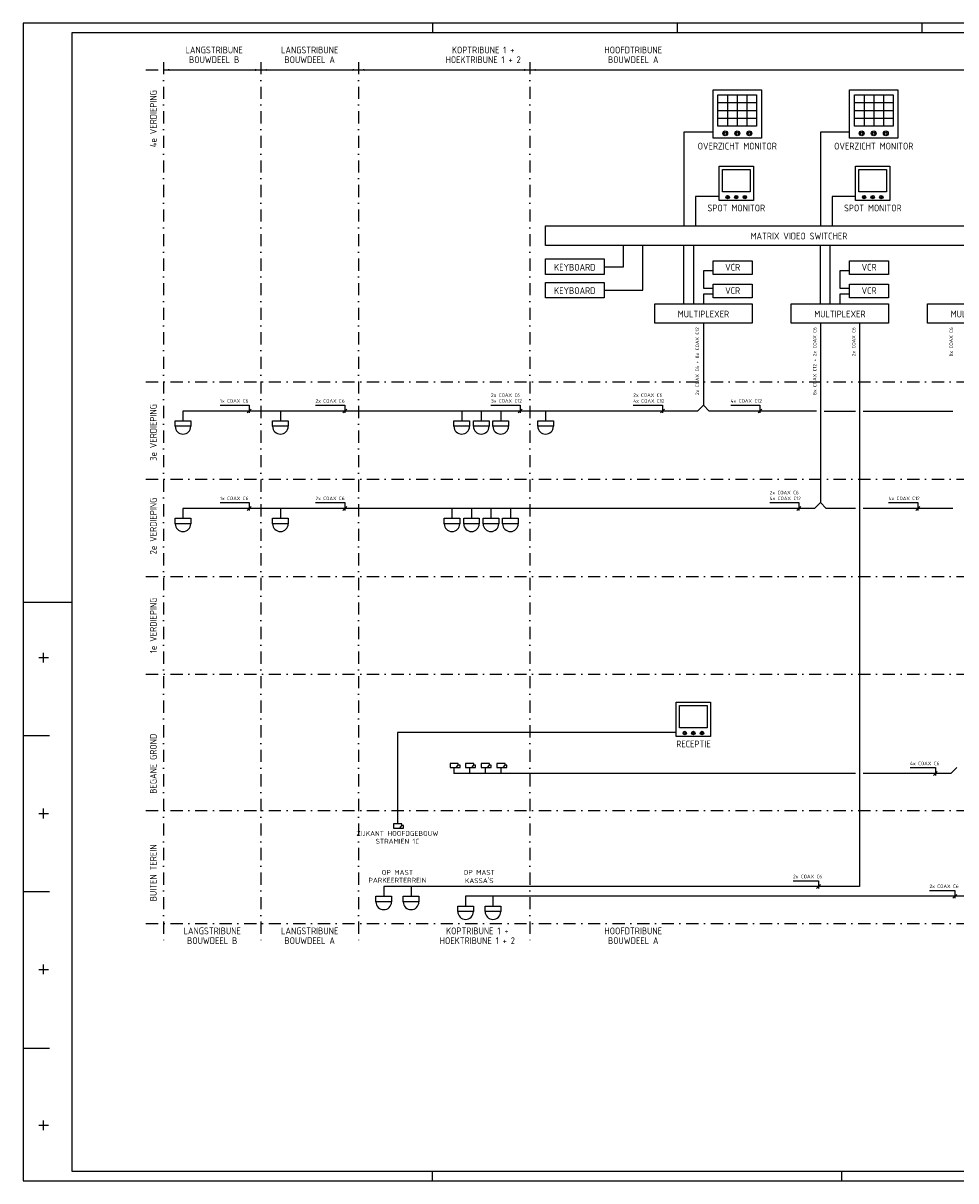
# Model space of a CAD drawing. Extents: x 0 to 841, y 0 to 594.
# Tile 1 of 6: x 0 to 478, y 0 to 594. Entities that reach past the tile are written whole.
import ezdxf
from ezdxf.enums import TextEntityAlignment as Align

# ---------------------------------------------------------------- set-up
doc = ezdxf.new("R2010")
doc.units = 0
doc.header["$LTSCALE"] = 25
doc.header["$MEASUREMENT"] = 0
doc.header["$PDMODE"] = 1
doc.linetypes.add('DASHDOT2', pattern=[0.5, 0.25, -0.125, 0, -0.125])
doc.layers.get('0').update_dxf_attribs({"linetype": 'CONTINUOUS'})
doc.layers.add('E--L$2A-_KADER', color=7, linetype='CONTINUOUS')
doc.layers.add('E--L6112_CEN-LSP', color=3, linetype='CONTINUOUS')
doc.styles.add('ISO', font='isocp.shx')

# ---------------------------------------------------------------- blocks, each defined once
blk = doc.blocks.new('B0130110')
at = {"layer": 'E--L6112_CEN-LSP'}
for points in [[(0, 0), (0, -2.12), (3.18, -2.12), (4.24, -0.88), (4.24, 0), (0, 0)], [(3.18, -2.12), (5.13, -2.12), (5.13, -0.88), (4.24, -0.88)]]:
    blk.add_lwpolyline(points, dxfattribs=at)
blk = doc.blocks.new('A1')
at = {"layer": 'E--L$2A-_KADER', "color": 2}
for p, q in [((841, 594), (0, 594)), ((0, 594), (0, 0)), ((210, 594), (210, 589)), ((335.5, 594), (335.5, 589)), ((461, 594), (461, 589)), ((0, 297), (25, 297)), ((8, 268.5), (13, 268.5)), ((10.5, 266), (10.5, 271)), ((0.5, 228.5), (13.5, 228.5)), ((10.5, 186), (10.5, 191)), ((8, 188.5), (13, 188.5)), ((0.5, 148.5), (13.5, 148.5)), ((8, 108.5), (13, 108.5)), ((10.5, 106), (10.5, 111)), ((0.5, 68), (13.5, 68)), ((10.5, 26), (10.5, 31)), ((8, 28.5), (13, 28.5)), ((0, 0), (841, 0)), ((210, 0), (210, 5)), ((420, 0), (420, 5))]:
    blk.add_line(p, q, dxfattribs=at)
at = {"layer": 'E--L$2A-_KADER', "color": 4}
for p, q in [((836, 589), (25, 589)), ((25, 589), (25, 5)), ((25, 5), (836, 5))]:
    blk.add_line(p, q, dxfattribs=at)
blk = doc.blocks.new('B0060620')
at = {"layer": 'E--L6112_CEN-LSP'}
blk.add_lwpolyline([(0, 0), (3.536, 0), (3.536, -3.536), (0, -3.536), (0, 0)], dxfattribs=at)
at = {"layer": 'E--L6112_CEN-LSP', "color": 2}
blk.add_lwpolyline([(0.354, -0.354), (3.182, -0.354), (3.182, -2.652), (0.354, -2.652), (0.354, -0.354)], dxfattribs=at)
for centre, radius in [((0.884, -3.182), 0.177), ((0.884, -3.182), 0.0884), ((1.768, -3.182), 0.177), ((1.768, -3.182), 0.0884), ((2.652, -3.182), 0.177), ((2.652, -3.182), 0.0884)]:
    blk.add_circle(centre, radius, dxfattribs=at)

msp = doc.modelspace()

# ---------------------------------------------------------------- linework, layer by layer
at = {"color": 1, "linetype": 'DASHDOT2'}
for p, q in [((72, 574), (72, 121)), ((122, 574), (122, 121)), ((172, 574), (172, 121)), ((260, 574), (260, 121)), ((63, 570), (655, 570)), ((63, 410), (655, 410)), ((63, 360), (655, 360)), ((63, 310), (655, 310)), ((63, 260), (655, 260)), ((63, 190), (655, 190)), ((63, 132), (655, 132))]:
    msp.add_line(p, q, dxfattribs=at)
at = {"linetype": 'CONTINUOUS'}
msp.add_line((72, 570), (648, 570), dxfattribs=at)
for points in [[(72, 570, 0, 1, 0), (75, 570, 1, 1, 0)], [(122, 570, 0, 1, 0), (119, 570, 1, 1, 0)], [(122, 570, 0, 1, 0), (125, 570, 1, 1, 0)], [(172, 570, 0, 1, 0), (169, 570, 1, 1, 0)], [(172, 570, 0, 1, 0), (175, 570, 1, 1, 0)], [(260, 570, 0, 1, 0), (257, 570, 1, 1, 0)], [(260, 570, 0, 1, 0), (263, 570, 1, 1, 0)]]:
    msp.add_lwpolyline(points, format="xyseb")
msp.add_point((55, 125))
at = {"layer": 'E--L6112_CEN-LSP', "color": 1}
for p, q in [((356.47, 553.25), (366.37, 553.25)), ((361.42, 557.27), (361.42, 549.23)), ((366.37, 557.27), (366.37, 549.23)), ((366.37, 553.25), (376.27, 553.25)), ((371.32, 557.27), (371.32, 549.23)), ((426.47, 553.25), (436.37, 553.25)), ((431.42, 557.27), (431.42, 549.23)), ((436.37, 557.27), (436.37, 549.23)), ((436.37, 553.25), (446.27, 553.25)), ((441.32, 557.27), (441.32, 549.23)), ((356.47, 549.23), (366.37, 549.23)), ((361.42, 549.23), (361.42, 541.19)), ((366.37, 549.23), (376.27, 549.23)), ((366.37, 549.23), (366.37, 541.19)), ((371.32, 549.23), (371.32, 541.19)), ((426.47, 549.23), (436.37, 549.23)), ((431.42, 549.23), (431.42, 541.19)), ((436.37, 549.23), (446.27, 549.23)), ((436.37, 549.23), (436.37, 541.19)), ((441.32, 549.23), (441.32, 541.19)), ((356.47, 545.21), (366.37, 545.21)), ((366.37, 545.21), (376.27, 545.21)), ((426.47, 545.21), (436.37, 545.21)), ((436.37, 545.21), (446.27, 545.21)), ((101, 398), (116, 398)), ((116, 398), (116, 394)), ((150, 398), (165, 398)), ((165, 398), (165, 394)), ((240, 398), (255, 398)), ((255, 398), (255, 394)), ((313, 398), (328, 398)), ((328, 398), (328, 394)), ((363, 398), (378, 398)), ((378, 398), (378, 394)), ((115, 394), (117, 396)), ((164, 394), (166, 396)), ((254, 394), (256, 396)), ((327, 394), (329, 396)), ((377, 394), (379, 396)), ((101, 348), (116, 348)), ((115, 344), (117, 346)), ((116, 348), (116, 344)), ((150, 348), (165, 348)), ((164, 344), (166, 346)), ((165, 348), (165, 344)), ((383, 348), (398, 348)), ((397, 344), (399, 346)), ((398, 348), (398, 344)), ((444, 348), (459, 348)), ((458, 344), (460, 346)), ((459, 348), (459, 344)), ((455, 212), (468, 212)), ((467, 208), (469, 210)), ((468, 212), (468, 208)), ((395, 154), (408, 154)), ((407, 150), (409, 152)), ((408, 154), (408, 150)), ((465, 149), (478, 149)), ((478, 149), (478, 145)), ((477, 145), (479, 147))]:
    msp.add_line(p, q, dxfattribs=at)
at = {"layer": 'E--L6112_CEN-LSP'}
for p, q in [((354, 538), (339, 538)), ((339, 538), (339, 490)), ((409, 538), (409, 490)), ((424, 538), (409, 538)), ((357, 505), (345, 505)), ((345, 505), (345, 490)), ((415, 505), (415, 490)), ((427, 505), (415, 505)), ((308, 469), (308, 480)), ((318, 457), (318, 480)), ((339, 450), (339, 480)), ((344, 450), (344, 480)), ((409, 450), (409, 480)), ((414, 450), (414, 480)), ((298, 469), (308, 469)), ((354, 467), (349, 467)), ((349, 467), (349, 458)), ((419, 467), (419, 458)), ((424, 467), (419, 467)), ((349, 458), (354, 458)), ((419, 458), (424, 458)), ((298, 457), (318, 457)), ((354, 455), (349, 455)), ((349, 455), (349, 450)), ((424, 455), (419, 455)), ((419, 455), (419, 450)), ((335, 230), (192.12, 230))]:
    msp.add_line(p, q, dxfattribs=at)
at = {"layer": 'E--L6112_CEN-LSP', "color": 5}
for p, q in [((349, 440), (349, 398)), ((409, 440), (409, 348)), ((429, 440), (429, 151)), ((349, 398), (346, 395)), ((349, 398), (352, 395)), ((346, 395), (82, 395)), ((407, 395), (352, 395)), ((411, 395), (427, 395)), ((431, 395), (477, 395)), ((406, 345), (82, 345)), ((409, 348), (406, 345)), ((409, 348), (412, 345)), ((427, 345), (412, 345)), ((477, 345), (431, 345)), ((427, 209), (221, 209)), ((476, 209), (431, 209)), ((479, 212), (476, 209)), ((429, 151), (185, 151)), ((496, 146), (227, 146))]:
    msp.add_line(p, q, dxfattribs=at)
at = {"layer": 'E--L6112_CEN-LSP', "color": 3}
for p, q in [((82, 395), (82, 390)), ((132, 395), (132, 390)), ((225, 395), (225, 390)), ((235, 395), (235, 390)), ((245, 395), (245, 390)), ((268, 395), (268, 390)), ((82, 345), (82, 340)), ((132, 345), (132, 340)), ((220, 345), (220, 340)), ((230, 345), (230, 340)), ((240, 345), (240, 340)), ((250, 345), (250, 340)), ((192.12, 230), (192.12, 183.12)), ((221, 212), (221, 209)), ((229, 212), (229, 209)), ((237, 212), (237, 209)), ((245, 212), (245, 209)), ((185, 151), (185, 146)), ((199, 151), (199, 146)), ((227, 146), (227, 141)), ((241, 146), (241, 141))]:
    msp.add_line(p, q, dxfattribs=at)
at = {"layer": 'E--L6112_CEN-LSP'}
for points in [[(268, 490), (528, 490), (528, 480), (268, 480)], [(268, 473), (298, 473), (298, 465), (268, 465)], [(354, 472), (374, 472), (374, 465), (354, 465)], [(424, 472), (444, 472), (444, 465), (424, 465)], [(268, 461), (298, 461), (298, 453), (268, 453)], [(354, 460), (374, 460), (374, 453), (354, 453)], [(424, 460), (444, 460), (444, 453), (424, 453)], [(324, 450), (374, 450), (374, 440), (324, 440)], [(394, 450), (444, 450), (444, 440), (394, 440)], [(464, 450), (514, 450), (514, 440), (464, 440)]]:
    msp.add_lwpolyline(points, close=True, dxfattribs=at)
at = {"layer": 'E--L6112_CEN-LSP', "color": 3}
for points in [[(86, 390), (86, 387.14), (78, 387.14), (78, 390)], [(136, 390), (136, 387.14), (128, 387.14), (128, 390)], [(229, 390), (229, 387.14), (221, 387.14), (221, 390)], [(239, 390), (239, 387.14), (231, 387.14), (231, 390)], [(249, 390), (249, 387.14), (241, 387.14), (241, 390)], [(272, 390), (272, 387.14), (264, 387.14), (264, 390)], [(86, 340), (86, 337.14), (78, 337.14), (78, 340)], [(136, 340), (136, 337.14), (128, 337.14), (128, 340)], [(224, 340), (224, 337.14), (216, 337.14), (216, 340)], [(234, 340), (234, 337.14), (226, 337.14), (226, 340)], [(244, 340), (244, 337.14), (236, 337.14), (236, 340)], [(254, 340), (254, 337.14), (246, 337.14), (246, 340)], [(189, 146), (189, 143.14), (181, 143.14), (181, 146)], [(203, 146), (203, 143.14), (195, 143.14), (195, 146)], [(231, 141), (231, 138.14), (223, 138.14), (223, 141)], [(245, 141), (245, 138.14), (237, 138.14), (237, 141)]]:
    msp.add_lwpolyline(points, close=True, dxfattribs=at)
for centre in [(82, 387.14), (132, 387.14), (225, 387.14), (235, 387.14), (245, 387.14), (268, 387.14), (82, 337.14), (132, 337.14), (220, 337.14), (230, 337.14), (240, 337.14), (250, 337.14), (185, 143.14), (199, 143.14), (227, 138.14), (241, 138.14)]:
    msp.add_arc(centre, 4, 180, 0, dxfattribs=at)

# ---------------------------------------------------------------- block references
msp.add_blockref('A1', (0, 0))
at = {"layer": 'E--L6112_CEN-LSP'}
for p, xscale, yscale, zscale in [((354, 559.75), 7, 7, 7), ((424, 559.75), 7, 7, 7), ((357, 520.68), 5, 5, 5), ((427, 520.68), 5, 5, 5), ((335, 245.68), 5, 5, 5)]:
    msp.add_blockref('B0060620', p, dxfattribs=dict(at, xscale=xscale, yscale=yscale, zscale=zscale))
at = {"layer": 'E--L6112_CEN-LSP', "color": 3}
for p in [(219, 214.12), (227, 214.12), (235, 214.12), (243, 214.12), (190, 183.12)]:
    msp.add_blockref('B0130110', p, dxfattribs=at)

# ---------------------------------------------------------------- texts
at = {"color": 4, "style": 'ISO'}
for s, p in [('LANGSTRIBUNE', (98, 580.25)), ('LANGSTRIBUNE', (147, 580.25)), ('KOPTRIBUNE 1 +', (236, 580.25)), ('HOOFDTRIBUNE', (313, 580.25)), ('BOUWDEEL B', (98, 575.25)), ('BOUWDEEL A', (147, 575.25)), ('HOEKTRIBUNE 1 + 2', (236, 575.25)), ('BOUWDEEL A', (313, 575.25)), ('LANGSTRIBUNE', (97, 128.25)), ('BOUWDEEL B', (97, 123.25)), ('LANGSTRIBUNE', (147, 128.25)), ('BOUWDEEL A', (147, 123.25)), ('HOEKTRIBUNE 1 + 2', (233, 123.25)), ('KOPTRIBUNE 1 +', (233, 128.25)), ('HOOFDTRIBUNE', (313, 128.25)), ('BOUWDEEL A', (313, 123.25))]:
    msp.add_text(s, height=3.5, dxfattribs=at).set_placement(p, align=Align.MIDDLE)
for s, p in [('4e VERDIEPING', (66.75, 545)), ('3e VERDIEPING', (66.75, 384)), ('2e VERDIEPING', (66.75, 336)), ('1e VERDIEPING', (66.75, 285)), ('BEGANE GROND', (66.75, 214)), ('BUITEN TEREIN', (66.75, 158))]:
    msp.add_text(s, height=3.5, rotation=90, dxfattribs=at).set_placement(p, align=Align.MIDDLE)
at = {"color": 2, "style": 'ISO'}
for s, p in [('OVERZICHT MONITOR', (366.38, 529.15)), ('OVERZICHT MONITOR', (436.38, 529.15)), ('SPOT MONITOR', (365.9, 497.42)), ('SPOT MONITOR', (435.9, 497.42)), ('MATRIX VIDEO SWITCHER', (398, 483)), ('KEYBOARD', (283, 467)), ('VCR', (364, 467)), ('VCR', (434, 467)), ('KEYBOARD', (283, 455)), ('VCR', (364, 455)), ('VCR', (434, 455)), ('MULTIPLEXER', (349, 443)), ('MULTIPLEXER', (419, 443)), ('MULTIPLEXER', (489, 443)), ('RECEPTIE', (343.9, 222.42))]:
    msp.add_text(s, height=3.5, dxfattribs=at).set_placement(p, align=Align.CENTER)
for s, p in [('2x COAX C6 + 8x COAX C12', (346.75, 438)), ('8x COAX C12 + 2x COAX C6', (407, 438)), ('2x COAX C6', (427, 438)), ('8x COAX C6', (477, 438))]:
    msp.add_text(s, height=1.8, rotation=90, dxfattribs=at).set_placement(p, align=Align.RIGHT)
for s, p in [('2x COAX C6', (240, 402.25)), ('2x COAX C6', (313, 402.25)), ('1x COAX C6', (101, 399.25)), ('2x COAX C6', (150, 399.25)), ('3x COAX C12', (240, 399.25)), ('4x COAX C12', (313, 399.25)), ('4x COAX C12', (363, 399.25)), ('1x COAX C6', (101, 349.25)), ('2x COAX C6', (150, 349.25)), ('4x COAX C12', (383, 349.25)), ('2x COAX C6', (383, 352.25)), ('4x COAX C12', (444, 349.25)), ('4x COAX C6', (455, 213.25)), ('2x COAX C6', (395, 155.25)), ('2x COAX C6', (465, 150.25))]:
    msp.add_text(s, height=1.8, dxfattribs=at).set_placement(p)
at = {"color": 3, "style": 'ISO'}
for s, p in [('ZIJKANT HOOFDGEBOUW', (192, 178.25)), ('STRAMIEN 1C', (192, 174.25)), ('PARKEERTERREIN', (192, 154.25)), ('OP MAST', (192, 158.25)), ('OP MAST', (234, 158.25)), ("KASSA'S", (234, 154.25))]:
    msp.add_text(s, height=2.5, dxfattribs=at).set_placement(p, align=Align.MIDDLE)

doc.saveas('drawing.dxf')
